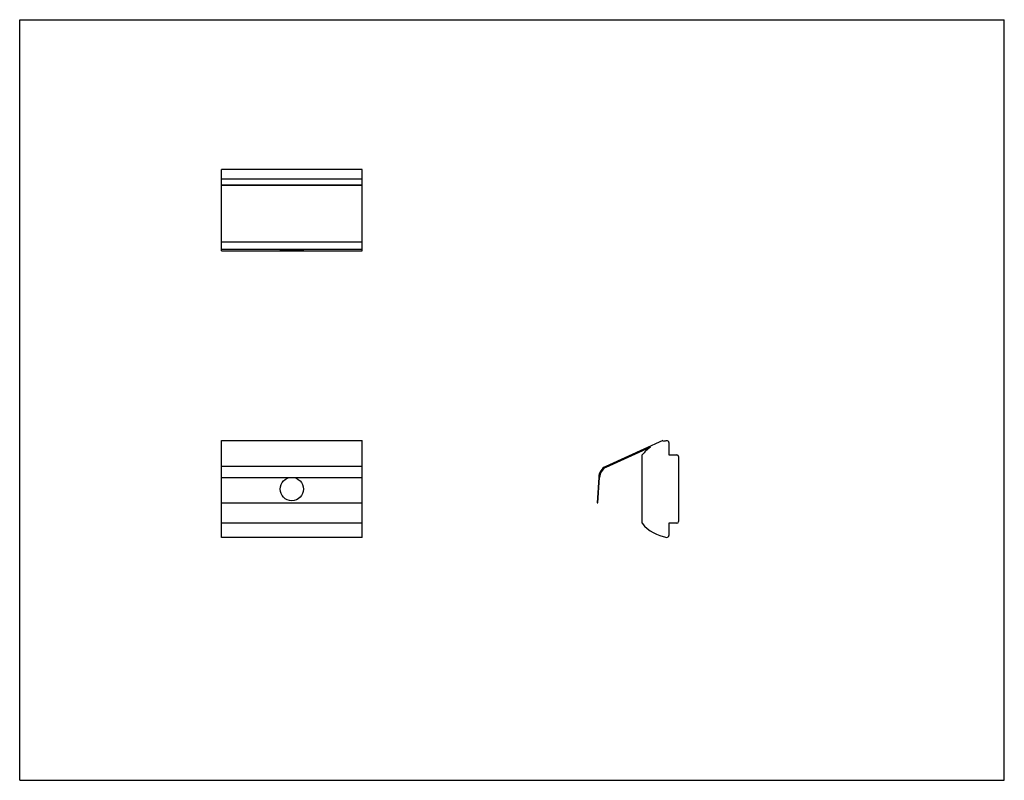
# Model space of a CAD drawing. Header units: inches. Extents: x 0 to 5.5, y 0 to 4.25.
import ezdxf

# ---------------------------------------------------------------- set-up
doc = ezdxf.new("R2010")
doc.units = ezdxf.units.IN
doc.header["$LTSCALE"] = 0.3025
doc.header["$MEASUREMENT"] = 0
doc.layers.get('0').update_dxf_attribs({"linetype": 'CONTINUOUS'})

msp = doc.modelspace()

# ---------------------------------------------------------------- linework, layer by layer
at = {"color": 7, "linetype": 'CONTINUOUS'}
for p, q in [((0, 0), (0, 4.25)), ((0, 4.25), (5.5, 4.25)), ((5.5, 0), (5.5, 4.25)), ((1.1264, 2.9578), (1.1264, 3.4128)), ((1.9138, 3.4128), (1.1264, 3.4128)), ((1.9138, 2.9578), (1.9138, 3.4128)), ((1.9138, 3.3588), (1.1264, 3.3588)), ((1.1264, 3.3278), (1.9138, 3.3278)), ((1.1264, 3.3258), (1.9138, 3.3258)), ((1.9138, 3.0065), (1.1264, 3.0065)), ((1.1264, 2.9669), (1.9138, 2.9669)), ((1.1264, 2.9578), (1.9138, 2.9578)), ((1.1264, 1.3575), (1.1264, 1.898)), ((1.1264, 1.898), (1.9138, 1.898)), ((1.9138, 1.3575), (1.9138, 1.898)), ((3.5931, 1.898), (3.2739, 1.7542)), ((3.5952, 1.8934), (3.5931, 1.898)), ((3.6262, 1.8874), (3.6262, 1.8187)), ((3.276, 1.7497), (3.5227, 1.8608)), ((3.4772, 1.4362), (3.4772, 1.8187)), ((3.6262, 1.8187), (3.6702, 1.8187)), ((3.6802, 1.8087), (3.6802, 1.4462)), ((1.9138, 1.7542), (1.1264, 1.7542)), ((1.1264, 1.6925), (1.9138, 1.6925)), ((3.2342, 1.6925), (3.2252, 1.5509)), ((3.2302, 1.5506), (3.2392, 1.6923)), ((1.1264, 1.5509), (1.9138, 1.5509)), ((1.1264, 1.5506), (1.9138, 1.5506)), ((3.2252, 1.5509), (3.2302, 1.5506)), ((1.9138, 1.4362), (1.1264, 1.4362)), ((3.6702, 1.4362), (3.6262, 1.4362)), ((3.6262, 1.4362), (3.6262, 1.3675)), ((1.9138, 1.3575), (1.1264, 1.3575)), ((0, 0), (5.5, 0))]:
    msp.add_line(p, q, dxfattribs=at)
msp.add_circle((1.5201, 1.6275), 0.065, dxfattribs=at)
for centre, radius, start, end in [((3.6478, 1.6798), 0.22, 98.6476, 103.8262), ((3.6162, 1.8874), 0.01, 0, 98.6476), ((3.6478, 1.6798), 0.22, 124.6469, 140.8359), ((3.6702, 1.8087), 0.01, 0, 90), ((3.3062, 1.6899), 0.072, 116.6699, 177.8859), ((3.3062, 1.6899), 0.067, 116.7591, 177.9425), ((3.6478, 1.5751), 0.22, 219.1641, 261.3524), ((3.6702, 1.4462), 0.01, 270, 360), ((3.6162, 1.3675), 0.01, 261.3524, 360)]:
    msp.add_arc(centre, radius, start, end, dxfattribs=at)
msp.add_ellipse((1.5201, 2.9627), major_axis=(0.065, 0), ratio=0.063924, dxfattribs=at)
msp.add_ellipse((1.5201, 2.9677), major_axis=(0.065, 0), ratio=0.063924, start_param=-2.493757, end_param=-0.647833, dxfattribs=at)

doc.saveas('drawing.dxf')
